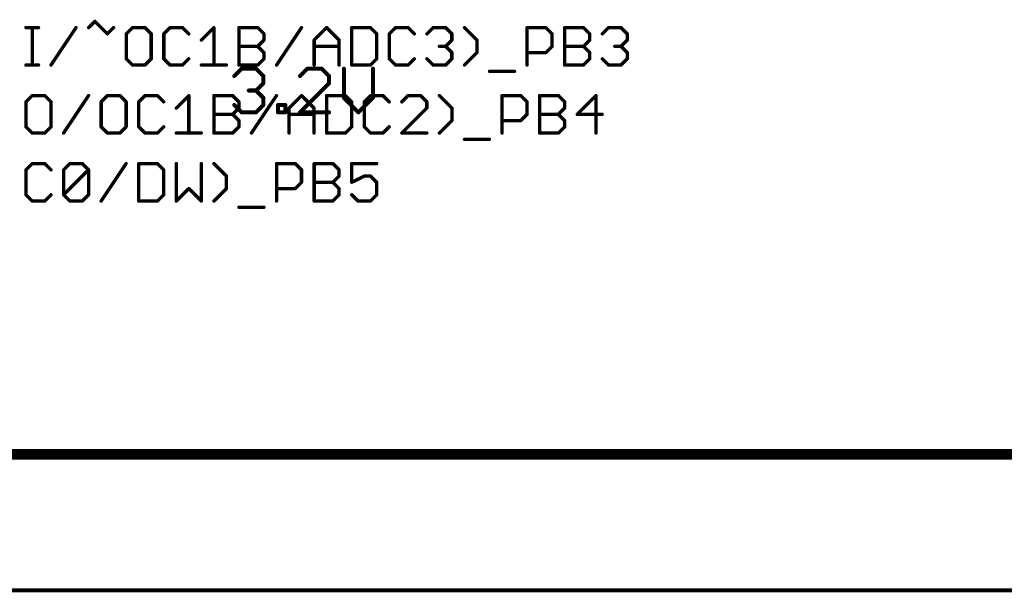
# Model space of a CAD drawing. Extents: x -195 to 102, y 51 to 111.
# Tile 4 of 15: x -122 to -85, y 58 to 80. Entities that reach past the tile are written whole.
import ezdxf

# ---------------------------------------------------------------- set-up
doc = ezdxf.new("R2010")
doc.units = 0
for name, color, linetype in [('91', 94, 'CONTINUOUS'), ('94', 14, 'CONTINUOUS'), ('95', 250, 'CONTINUOUS')]:
    doc.layers.add(name, color=color, linetype=linetype)

msp = doc.modelspace()

# ---------------------------------------------------------------- linework, layer by layer
at = {"layer": '91', "const_width": 0.1524}
for points in [[(-114.2238, 77.632), (-113.9526, 77.9032)], [(-113.9526, 77.9032), (-113.4103, 77.9032)], [(-113.4103, 77.9032), (-113.1391, 77.632)], [(-111.4969, 77.9032), (-111.7681, 77.632)], [(-110.9546, 77.9032), (-111.4969, 77.9032)], [(-110.6834, 77.632), (-110.9546, 77.9032)], [(-110.1309, 77.9032), (-110.1309, 76.8185)], [(-109.0463, 76.8185), (-109.0463, 77.9032)], [(-113.1391, 77.632), (-113.1391, 77.3609)], [(-110.6834, 77.3609), (-110.6834, 77.632)], [(-113.1391, 77.3609), (-113.4103, 77.0897)], [(-111.7681, 76.2762), (-110.6834, 77.3609)], [(-113.4103, 77.0897), (-113.6815, 77.0897)], [(-113.4103, 77.0897), (-113.1391, 76.8185)], [(-113.1391, 76.8185), (-113.1391, 76.5474)], [(-110.1309, 76.8185), (-109.5886, 76.2762)], [(-109.5886, 76.2762), (-109.0463, 76.8185)], [(-113.9526, 76.2762), (-114.2238, 76.5474)], [(-113.1391, 76.5474), (-113.4103, 76.2762)], [(-112.5866, 76.2762), (-112.5866, 76.5474)], [(-112.5866, 76.5474), (-112.3155, 76.5474)], [(-112.3155, 76.5474), (-112.3155, 76.2762)], [(-113.4103, 76.2762), (-113.9526, 76.2762)], [(-112.3155, 76.2762), (-112.5866, 76.2762)], [(-110.6834, 76.2762), (-111.7681, 76.2762)], [(-160.02, 58.42), (20.32, 58.42)]]:
    msp.add_lwpolyline(points, dxfattribs=at)
at = {"layer": '91', "const_width": 0.0762}
for points in [[(-113.9526, 77.9413, 1), (-113.9526, 77.8651)], [(-113.9257, 77.8762, 1), (-113.9796, 77.9301)], [(-113.3834, 77.9301, 1), (-113.4372, 77.8762)], [(-113.4103, 77.8651, 1), (-113.4103, 77.9413)], [(-111.4969, 77.9413, 1), (-111.4969, 77.8651)], [(-111.47, 77.8762, 1), (-111.5238, 77.9301)], [(-110.9276, 77.9301, 1), (-110.9815, 77.8762)], [(-110.9546, 77.8651, 1), (-110.9546, 77.9413)], [(-110.0928, 77.9032, 1), (-110.169, 77.9032)], [(-109.0082, 77.9032, 1), (-109.0844, 77.9032)], [(-114.2507, 77.659, 1), (-114.1969, 77.6051)], [(-113.101, 77.632, 1), (-113.1772, 77.632)], [(-113.1661, 77.6051, 1), (-113.1122, 77.659)], [(-111.795, 77.659, 1), (-111.7411, 77.6051)], [(-110.6453, 77.632, 1), (-110.7215, 77.632)], [(-110.7103, 77.6051, 1), (-110.6565, 77.659)], [(-113.1772, 77.3609, 1), (-113.101, 77.3609)], [(-113.1122, 77.3339, 1), (-113.1661, 77.3878)], [(-110.7215, 77.3609, 1), (-110.6453, 77.3609)], [(-110.6565, 77.3339, 1), (-110.7103, 77.3878)], [(-113.6815, 77.1278, 1), (-113.6815, 77.0516)], [(-113.3834, 77.1166, 1), (-113.4372, 77.0628)], [(-113.4372, 77.1166, 1), (-113.3834, 77.0628)], [(-113.4103, 77.0516, 1), (-113.4103, 77.1278)], [(-113.101, 76.8185, 1), (-113.1772, 76.8185)], [(-113.1661, 76.7916, 1), (-113.1122, 76.8455)], [(-110.104, 76.8455, 1), (-110.1579, 76.7916)], [(-110.169, 76.8185, 1), (-110.0928, 76.8185)], [(-109.0844, 76.8185, 1), (-109.0082, 76.8185)], [(-109.0193, 76.7916, 1), (-109.0732, 76.8455)], [(-114.1969, 76.5743, 1), (-114.2507, 76.5204)], [(-113.1772, 76.5474, 1), (-113.101, 76.5474)], [(-113.1122, 76.5204, 1), (-113.1661, 76.5743)], [(-112.5485, 76.5474, 1), (-112.6247, 76.5474)], [(-112.5866, 76.5855, 1), (-112.5866, 76.5093)], [(-112.2774, 76.5474, 1), (-112.3536, 76.5474)], [(-112.3155, 76.5093, 1), (-112.3155, 76.5855)], [(-113.9526, 76.3143, 1), (-113.9526, 76.2381)], [(-113.9796, 76.2493, 1), (-113.9257, 76.3031)], [(-113.4372, 76.3031, 1), (-113.3834, 76.2493)], [(-113.4103, 76.2381, 1), (-113.4103, 76.3143)], [(-112.5866, 76.3143, 1), (-112.5866, 76.2381)], [(-112.6247, 76.2762, 1), (-112.5485, 76.2762)], [(-112.3536, 76.2762, 1), (-112.2774, 76.2762)], [(-112.3155, 76.2381, 1), (-112.3155, 76.3143)], [(-111.7681, 76.3143, 1), (-111.7681, 76.2381)], [(-111.795, 76.3031, 1), (-111.7411, 76.2493)], [(-110.6834, 76.2381, 1), (-110.6834, 76.3143)], [(-109.6155, 76.3031, 1), (-109.5616, 76.2493)], [(-109.6155, 76.2493, 1), (-109.5616, 76.3031)]]:
    msp.add_lwpolyline(points, format="xyb", dxfattribs=at)
at = {"layer": '94', "const_width": 0.4064}
msp.add_lwpolyline([(-147.32, 63.5), (10.16, 63.5)], dxfattribs=at)
at = {"layer": '95', "const_width": 0.127}
for points in [[(-121.9995, 79.4397), (-121.5334, 79.4397)], [(-121.7665, 78.0415), (-121.7665, 79.4397)], [(-121.064, 78.0415), (-120.1318, 79.4397)], [(-119.6607, 79.4397), (-119.4277, 79.6727)], [(-119.4277, 79.6727), (-118.9616, 79.2067)], [(-118.9616, 79.2067), (-118.7286, 79.4397)], [(-118.0244, 79.4397), (-118.2574, 79.2067)], [(-117.5583, 79.4397), (-118.0244, 79.4397)], [(-117.3253, 79.2067), (-117.5583, 79.4397)], [(-116.6211, 79.4397), (-116.8541, 79.2067)], [(-116.155, 79.4397), (-116.6211, 79.4397)], [(-115.922, 79.2067), (-116.155, 79.4397)], [(-115.4509, 78.9736), (-114.9848, 79.4397)], [(-114.9848, 79.4397), (-114.9848, 78.0415)], [(-114.0476, 78.0415), (-114.0476, 79.4397)], [(-114.0476, 79.4397), (-113.3485, 79.4397)], [(-113.3485, 79.4397), (-113.1155, 79.2067)], [(-112.6443, 78.0415), (-111.7122, 79.4397)], [(-111.241, 78.9736), (-110.775, 79.4397)], [(-110.775, 79.4397), (-110.3089, 78.9736)], [(-109.8377, 79.4397), (-109.8377, 78.0415)], [(-109.1386, 79.4397), (-109.8377, 79.4397)], [(-108.9056, 79.2067), (-109.1386, 79.4397)], [(-108.2014, 79.4397), (-108.4345, 79.2067)], [(-107.7354, 79.4397), (-108.2014, 79.4397)], [(-107.5023, 79.2067), (-107.7354, 79.4397)], [(-107.0312, 79.2067), (-106.7982, 79.4397)], [(-106.7982, 79.4397), (-106.3321, 79.4397)], [(-106.3321, 79.4397), (-106.0991, 79.2067)], [(-105.1619, 78.9736), (-105.6279, 79.4397)], [(-103.2891, 78.0415), (-103.2891, 79.4397)], [(-103.2891, 79.4397), (-102.59, 79.4397)], [(-102.59, 79.4397), (-102.357, 79.2067)], [(-101.8858, 78.0415), (-101.8858, 79.4397)], [(-101.8858, 79.4397), (-101.1867, 79.4397)], [(-101.1867, 79.4397), (-100.9537, 79.2067)], [(-100.4826, 79.2067), (-100.2495, 79.4397)], [(-100.2495, 79.4397), (-99.7835, 79.4397)], [(-99.7835, 79.4397), (-99.5504, 79.2067)], [(-118.2574, 79.2067), (-118.2574, 78.2745)], [(-117.3253, 78.2745), (-117.3253, 79.2067)], [(-116.8541, 79.2067), (-116.8541, 78.2745)], [(-113.1155, 79.2067), (-113.1155, 78.9736)], [(-108.9056, 78.2745), (-108.9056, 79.2067)], [(-108.4345, 79.2067), (-108.4345, 78.2745)], [(-106.0991, 79.2067), (-106.0991, 78.9736)], [(-102.357, 79.2067), (-102.357, 78.7406)], [(-100.9537, 79.2067), (-100.9537, 78.9736)], [(-99.5504, 79.2067), (-99.5504, 78.9736)], [(-114.0476, 78.7406), (-113.3485, 78.7406)], [(-113.1155, 78.9736), (-113.3485, 78.7406)], [(-113.3485, 78.7406), (-113.1155, 78.5076)], [(-111.241, 78.0415), (-111.241, 78.9736)], [(-111.241, 78.7406), (-110.3089, 78.7406)], [(-110.3089, 78.9736), (-110.3089, 78.0415)], [(-106.3321, 78.7406), (-106.5651, 78.7406)], [(-106.0991, 78.9736), (-106.3321, 78.7406)], [(-106.3321, 78.7406), (-106.0991, 78.5076)], [(-105.1619, 78.5076), (-105.1619, 78.9736)], [(-102.357, 78.7406), (-102.59, 78.5076)], [(-101.8858, 78.7406), (-101.1867, 78.7406)], [(-100.9537, 78.9736), (-101.1867, 78.7406)], [(-101.1867, 78.7406), (-100.9537, 78.5076)], [(-99.7835, 78.7406), (-100.0165, 78.7406)], [(-99.5504, 78.9736), (-99.7835, 78.7406)], [(-99.7835, 78.7406), (-99.5504, 78.5076)], [(-118.2574, 78.2745), (-118.0244, 78.0415)], [(-117.5583, 78.0415), (-117.3253, 78.2745)], [(-116.8541, 78.2745), (-116.6211, 78.0415)], [(-116.155, 78.0415), (-115.922, 78.2745)], [(-113.1155, 78.2745), (-113.3485, 78.0415)], [(-113.1155, 78.5076), (-113.1155, 78.2745)], [(-109.1386, 78.0415), (-108.9056, 78.2745)], [(-108.4345, 78.2745), (-108.2014, 78.0415)], [(-107.7354, 78.0415), (-107.5023, 78.2745)], [(-106.7982, 78.0415), (-107.0312, 78.2745)], [(-106.0991, 78.2745), (-106.3321, 78.0415)], [(-106.0991, 78.5076), (-106.0991, 78.2745)], [(-105.6279, 78.0415), (-105.1619, 78.5076)], [(-102.59, 78.5076), (-103.2891, 78.5076)], [(-100.9537, 78.2745), (-101.1867, 78.0415)], [(-100.9537, 78.5076), (-100.9537, 78.2745)], [(-100.2495, 78.0415), (-100.4826, 78.2745)], [(-99.5504, 78.2745), (-99.7835, 78.0415)], [(-99.5504, 78.5076), (-99.5504, 78.2745)], [(-121.9995, 78.0415), (-121.5334, 78.0415)], [(-118.0244, 78.0415), (-117.5583, 78.0415)], [(-116.6211, 78.0415), (-116.155, 78.0415)], [(-115.4509, 78.0415), (-114.5187, 78.0415)], [(-113.3485, 78.0415), (-114.0476, 78.0415)], [(-109.8377, 78.0415), (-109.1386, 78.0415)], [(-108.2014, 78.0415), (-107.7354, 78.0415)], [(-106.3321, 78.0415), (-106.7982, 78.0415)], [(-101.1867, 78.0415), (-101.8858, 78.0415)], [(-99.7835, 78.0415), (-100.2495, 78.0415)], [(-104.6924, 77.8085), (-103.7603, 77.8085)], [(-121.7665, 76.8997), (-121.9995, 76.6667)], [(-121.3004, 76.8997), (-121.7665, 76.8997)], [(-121.0674, 76.6667), (-121.3004, 76.8997)], [(-120.5962, 75.5015), (-119.6641, 76.8997)], [(-118.9599, 76.8997), (-119.1929, 76.6667)], [(-118.4938, 76.8997), (-118.9599, 76.8997)], [(-118.2608, 76.6667), (-118.4938, 76.8997)], [(-117.5566, 76.8997), (-117.7897, 76.6667)], [(-117.0906, 76.8997), (-117.5566, 76.8997)], [(-116.8575, 76.6667), (-117.0906, 76.8997)], [(-116.3864, 76.4336), (-115.9203, 76.8997)], [(-115.9203, 76.8997), (-115.9203, 75.5015)], [(-114.9831, 75.5015), (-114.9831, 76.8997)], [(-114.9831, 76.8997), (-114.284, 76.8997)], [(-114.284, 76.8997), (-114.051, 76.6667)], [(-113.5798, 75.5015), (-112.6477, 76.8997)], [(-112.1765, 76.4336), (-111.7105, 76.8997)], [(-111.7105, 76.8997), (-111.2444, 76.4336)], [(-110.7733, 76.8997), (-110.7733, 75.5015)], [(-110.0742, 76.8997), (-110.7733, 76.8997)], [(-109.8411, 76.6667), (-110.0742, 76.8997)], [(-109.137, 76.8997), (-109.37, 76.6667)], [(-108.6709, 76.8997), (-109.137, 76.8997)], [(-108.4379, 76.6667), (-108.6709, 76.8997)], [(-107.7337, 76.8997), (-107.9667, 76.6667)], [(-107.2676, 76.8997), (-107.7337, 76.8997)], [(-107.0346, 76.6667), (-107.2676, 76.8997)], [(-106.0974, 76.4336), (-106.5634, 76.8997)], [(-104.2246, 75.5015), (-104.2246, 76.8997)], [(-104.2246, 76.8997), (-103.5255, 76.8997)], [(-103.5255, 76.8997), (-103.2925, 76.6667)], [(-102.8214, 75.5015), (-102.8214, 76.8997)], [(-102.8214, 76.8997), (-102.1223, 76.8997)], [(-102.1223, 76.8997), (-101.8892, 76.6667)], [(-100.719, 76.8997), (-101.4181, 76.2006)], [(-100.719, 75.5015), (-100.719, 76.8997)], [(-121.9995, 76.6667), (-121.9995, 75.7345)], [(-121.0674, 75.7345), (-121.0674, 76.6667)], [(-119.1929, 76.6667), (-119.1929, 75.7345)], [(-118.2608, 75.7345), (-118.2608, 76.6667)], [(-117.7897, 76.6667), (-117.7897, 75.7345)], [(-114.051, 76.4336), (-114.284, 76.2006)], [(-114.051, 76.6667), (-114.051, 76.4336)], [(-112.1765, 75.5015), (-112.1765, 76.4336)], [(-111.2444, 76.4336), (-111.2444, 75.5015)], [(-109.8411, 75.7345), (-109.8411, 76.6667)], [(-109.37, 76.6667), (-109.37, 75.7345)], [(-107.9667, 75.5015), (-107.0346, 76.4336)], [(-107.0346, 76.4336), (-107.0346, 76.6667)], [(-106.0974, 75.9676), (-106.0974, 76.4336)], [(-103.2925, 76.6667), (-103.2925, 76.2006)], [(-101.8892, 76.4336), (-102.1223, 76.2006)], [(-101.8892, 76.6667), (-101.8892, 76.4336)], [(-114.9831, 76.2006), (-114.284, 76.2006)], [(-114.284, 76.2006), (-114.051, 75.9676)], [(-112.1765, 76.2006), (-111.2444, 76.2006)], [(-103.2925, 76.2006), (-103.5255, 75.9676)], [(-102.8214, 76.2006), (-102.1223, 76.2006)], [(-102.1223, 76.2006), (-101.8892, 75.9676)], [(-101.4181, 76.2006), (-100.486, 76.2006)], [(-121.9995, 75.7345), (-121.7665, 75.5015)], [(-121.3004, 75.5015), (-121.0674, 75.7345)], [(-119.1929, 75.7345), (-118.9599, 75.5015)], [(-118.4938, 75.5015), (-118.2608, 75.7345)], [(-117.7897, 75.7345), (-117.5566, 75.5015)], [(-117.0906, 75.5015), (-116.8575, 75.7345)], [(-114.051, 75.7345), (-114.284, 75.5015)], [(-114.051, 75.9676), (-114.051, 75.7345)], [(-110.0742, 75.5015), (-109.8411, 75.7345)], [(-109.37, 75.7345), (-109.137, 75.5015)], [(-108.6709, 75.5015), (-108.4379, 75.7345)], [(-106.5634, 75.5015), (-106.0974, 75.9676)], [(-103.5255, 75.9676), (-104.2246, 75.9676)], [(-101.8892, 75.7345), (-102.1223, 75.5015)], [(-101.8892, 75.9676), (-101.8892, 75.7345)], [(-121.7665, 75.5015), (-121.3004, 75.5015)], [(-118.9599, 75.5015), (-118.4938, 75.5015)], [(-117.5566, 75.5015), (-117.0906, 75.5015)], [(-116.3864, 75.5015), (-115.4543, 75.5015)], [(-114.284, 75.5015), (-114.9831, 75.5015)], [(-110.7733, 75.5015), (-110.0742, 75.5015)], [(-109.137, 75.5015), (-108.6709, 75.5015)], [(-107.0346, 75.5015), (-107.9667, 75.5015)], [(-102.1223, 75.5015), (-102.8214, 75.5015)], [(-105.6279, 75.2685), (-104.6958, 75.2685)], [(-121.7665, 74.3597), (-121.9995, 74.1267)], [(-121.3004, 74.3597), (-121.7665, 74.3597)], [(-121.0674, 74.1267), (-121.3004, 74.3597)], [(-120.5962, 74.1267), (-120.3632, 74.3597)], [(-120.3632, 74.3597), (-119.8971, 74.3597)], [(-119.8971, 74.3597), (-119.6641, 74.1267)], [(-119.1929, 72.9615), (-118.2608, 74.3597)], [(-117.7897, 74.3597), (-117.7897, 72.9615)], [(-117.0906, 74.3597), (-117.7897, 74.3597)], [(-116.8575, 74.1267), (-117.0906, 74.3597)], [(-116.3864, 74.3597), (-116.3864, 72.9615)], [(-115.4543, 72.9615), (-115.4543, 74.3597)], [(-114.517, 73.8936), (-114.9831, 74.3597)], [(-112.6443, 72.9615), (-112.6443, 74.3597)], [(-112.6443, 74.3597), (-111.9452, 74.3597)], [(-111.9452, 74.3597), (-111.7122, 74.1267)], [(-111.241, 72.9615), (-111.241, 74.3597)], [(-111.241, 74.3597), (-110.5419, 74.3597)], [(-110.5419, 74.3597), (-110.3089, 74.1267)], [(-108.9056, 74.3597), (-109.8377, 74.3597)], [(-109.8377, 74.3597), (-109.8377, 73.6606)], [(-121.9995, 74.1267), (-121.9995, 73.1945)], [(-120.5962, 73.1945), (-120.5962, 74.1267)], [(-120.5962, 73.1945), (-119.6641, 74.1267)], [(-119.6641, 74.1267), (-119.6641, 73.1945)], [(-116.8575, 73.1945), (-116.8575, 74.1267)], [(-114.517, 73.4276), (-114.517, 73.8936)], [(-111.7122, 74.1267), (-111.7122, 73.6606)], [(-110.3089, 73.8936), (-110.5419, 73.6606)], [(-110.3089, 74.1267), (-110.3089, 73.8936)], [(-109.8377, 73.6606), (-109.3717, 73.8936)], [(-109.3717, 73.8936), (-109.1386, 73.8936)], [(-109.1386, 73.8936), (-108.9056, 73.6606)], [(-111.7122, 73.6606), (-111.9452, 73.4276)], [(-111.241, 73.6606), (-110.5419, 73.6606)], [(-110.5419, 73.6606), (-110.3089, 73.4276)], [(-108.9056, 73.6606), (-108.9056, 73.1945)], [(-121.9995, 73.1945), (-121.7665, 72.9615)], [(-121.3004, 72.9615), (-121.0674, 73.1945)], [(-120.3632, 72.9615), (-120.5962, 73.1945)], [(-119.6641, 73.1945), (-119.8971, 72.9615)], [(-117.0906, 72.9615), (-116.8575, 73.1945)], [(-116.3864, 72.9615), (-115.9203, 73.4276)], [(-115.9203, 73.4276), (-115.4543, 72.9615)], [(-114.9831, 72.9615), (-114.517, 73.4276)], [(-111.9452, 73.4276), (-112.6443, 73.4276)], [(-110.3089, 73.1945), (-110.5419, 72.9615)], [(-110.3089, 73.4276), (-110.3089, 73.1945)], [(-109.6047, 72.9615), (-109.8377, 73.1945)], [(-108.9056, 73.1945), (-109.1386, 72.9615)], [(-121.7665, 72.9615), (-121.3004, 72.9615)], [(-119.8971, 72.9615), (-120.3632, 72.9615)], [(-117.7897, 72.9615), (-117.0906, 72.9615)], [(-114.0476, 72.7285), (-113.1155, 72.7285)], [(-110.5419, 72.9615), (-111.241, 72.9615)], [(-109.1386, 72.9615), (-109.6047, 72.9615)]]:
    msp.add_lwpolyline(points, dxfattribs=at)
at = {"layer": '95', "const_width": 0.0635}
for points in [[(-121.9995, 79.4714, 1), (-121.9995, 79.4079)], [(-121.7347, 79.4397, 1), (-121.7982, 79.4397)], [(-121.5334, 79.4079, 1), (-121.5334, 79.4714)], [(-120.1054, 79.4221, 1), (-120.1583, 79.4573)], [(-119.6831, 79.4621, 1), (-119.6382, 79.4172)], [(-119.4052, 79.6952, 1), (-119.4501, 79.6503)], [(-119.4052, 79.6503, 1), (-119.4501, 79.6952)], [(-118.7061, 79.4172, 1), (-118.751, 79.4621)], [(-118.0244, 79.4714, 1), (-118.0244, 79.4079)], [(-118.0019, 79.4172, 1), (-118.0468, 79.4621)], [(-117.5359, 79.4621, 1), (-117.5808, 79.4172)], [(-117.5583, 79.4079, 1), (-117.5583, 79.4714)], [(-116.6211, 79.4714, 1), (-116.6211, 79.4079)], [(-116.5987, 79.4172, 1), (-116.6436, 79.4621)], [(-116.1326, 79.4621, 1), (-116.1775, 79.4172)], [(-116.155, 79.4079, 1), (-116.155, 79.4714)], [(-114.953, 79.4397, 1), (-115.0165, 79.4397)], [(-114.9623, 79.4172, 1), (-115.0072, 79.4621)], [(-114.0158, 79.4397, 1), (-114.0793, 79.4397)], [(-114.0476, 79.4714, 1), (-114.0476, 79.4079)], [(-113.326, 79.4621, 1), (-113.3709, 79.4172)], [(-113.3485, 79.4079, 1), (-113.3485, 79.4714)], [(-111.6858, 79.4221, 1), (-111.7386, 79.4573)], [(-110.7525, 79.4621, 1), (-110.7974, 79.4172)], [(-110.7525, 79.4172, 1), (-110.7974, 79.4621)], [(-109.806, 79.4397, 1), (-109.8695, 79.4397)], [(-109.8377, 79.4714, 1), (-109.8377, 79.4079)], [(-109.1162, 79.4621, 1), (-109.1611, 79.4172)], [(-109.1386, 79.4079, 1), (-109.1386, 79.4714)], [(-108.2014, 79.4714, 1), (-108.2014, 79.4079)], [(-108.179, 79.4172, 1), (-108.2239, 79.4621)], [(-107.7129, 79.4621, 1), (-107.7578, 79.4172)], [(-107.7354, 79.4079, 1), (-107.7354, 79.4714)], [(-106.7982, 79.4714, 1), (-106.7982, 79.4079)], [(-106.7757, 79.4172, 1), (-106.8206, 79.4621)], [(-106.3096, 79.4621, 1), (-106.3545, 79.4172)], [(-106.3321, 79.4079, 1), (-106.3321, 79.4714)], [(-105.6055, 79.4621, 1), (-105.6504, 79.4172)], [(-103.2574, 79.4397, 1), (-103.3209, 79.4397)], [(-103.2891, 79.4714, 1), (-103.2891, 79.4079)], [(-102.5676, 79.4621, 1), (-102.6125, 79.4172)], [(-102.59, 79.4079, 1), (-102.59, 79.4714)], [(-101.8541, 79.4397, 1), (-101.9176, 79.4397)], [(-101.8858, 79.4714, 1), (-101.8858, 79.4079)], [(-101.1643, 79.4621, 1), (-101.2092, 79.4172)], [(-101.1867, 79.4079, 1), (-101.1867, 79.4714)], [(-100.2495, 79.4714, 1), (-100.2495, 79.4079)], [(-100.2271, 79.4172, 1), (-100.272, 79.4621)], [(-99.761, 79.4621, 1), (-99.8059, 79.4172)], [(-99.7835, 79.4079, 1), (-99.7835, 79.4714)], [(-118.984, 79.2291, 1), (-118.9391, 79.1842)], [(-118.984, 79.1842, 1), (-118.9391, 79.2291)], [(-118.2257, 79.2067, 1), (-118.2892, 79.2067)], [(-118.2799, 79.2291, 1), (-118.235, 79.1842)], [(-117.2935, 79.2067, 1), (-117.357, 79.2067)], [(-117.3477, 79.1842, 1), (-117.3028, 79.2291)], [(-116.8224, 79.2067, 1), (-116.8859, 79.2067)], [(-116.8766, 79.2291, 1), (-116.8317, 79.1842)], [(-115.9445, 79.1842, 1), (-115.8996, 79.2291)], [(-113.0837, 79.2067, 1), (-113.1472, 79.2067)], [(-113.1379, 79.1842, 1), (-113.093, 79.2291)], [(-108.8739, 79.2067, 1), (-108.9374, 79.2067)], [(-108.9281, 79.1842, 1), (-108.8832, 79.2291)], [(-108.4027, 79.2067, 1), (-108.4662, 79.2067)], [(-108.4569, 79.2291, 1), (-108.412, 79.1842)], [(-107.5248, 79.1842, 1), (-107.4799, 79.2291)], [(-107.0536, 79.2291, 1), (-107.0087, 79.1842)], [(-106.0673, 79.2067, 1), (-106.1308, 79.2067)], [(-106.1215, 79.1842, 1), (-106.0766, 79.2291)], [(-102.3252, 79.2067, 1), (-102.3887, 79.2067)], [(-102.3794, 79.1842, 1), (-102.3345, 79.2291)], [(-100.922, 79.2067, 1), (-100.9855, 79.2067)], [(-100.9762, 79.1842, 1), (-100.9313, 79.2291)], [(-100.505, 79.2291, 1), (-100.4601, 79.1842)], [(-99.5187, 79.2067, 1), (-99.5822, 79.2067)], [(-99.5729, 79.1842, 1), (-99.528, 79.2291)], [(-115.4733, 78.9961, 1), (-115.4284, 78.9512)], [(-114.0476, 78.7723, 1), (-114.0476, 78.7088)], [(-113.326, 78.763, 1), (-113.3709, 78.7181)], [(-113.3709, 78.763, 1), (-113.326, 78.7181)], [(-113.3485, 78.7088, 1), (-113.3485, 78.7723)], [(-113.1472, 78.9736, 1), (-113.0837, 78.9736)], [(-113.093, 78.9512, 1), (-113.1379, 78.9961)], [(-111.2093, 78.9736, 1), (-111.2728, 78.9736)], [(-111.2635, 78.9961, 1), (-111.2186, 78.9512)], [(-111.241, 78.7723, 1), (-111.241, 78.7088)], [(-110.2771, 78.9736, 1), (-110.3406, 78.9736)], [(-110.3313, 78.9512, 1), (-110.2864, 78.9961)], [(-110.3089, 78.7088, 1), (-110.3089, 78.7723)], [(-106.5651, 78.7723, 1), (-106.5651, 78.7088)], [(-106.3096, 78.763, 1), (-106.3545, 78.7181)], [(-106.3545, 78.763, 1), (-106.3096, 78.7181)], [(-106.3321, 78.7088, 1), (-106.3321, 78.7723)], [(-106.1308, 78.9736, 1), (-106.0673, 78.9736)], [(-106.0766, 78.9512, 1), (-106.1215, 78.9961)], [(-105.1301, 78.9736, 1), (-105.1936, 78.9736)], [(-105.1843, 78.9512, 1), (-105.1394, 78.9961)], [(-102.3887, 78.7406, 1), (-102.3252, 78.7406)], [(-102.3345, 78.7181, 1), (-102.3794, 78.763)], [(-101.8858, 78.7723, 1), (-101.8858, 78.7088)], [(-101.1643, 78.763, 1), (-101.2092, 78.7181)], [(-101.2092, 78.763, 1), (-101.1643, 78.7181)], [(-101.1867, 78.7088, 1), (-101.1867, 78.7723)], [(-100.9855, 78.9736, 1), (-100.922, 78.9736)], [(-100.9313, 78.9512, 1), (-100.9762, 78.9961)], [(-100.0165, 78.7723, 1), (-100.0165, 78.7088)], [(-99.761, 78.763, 1), (-99.8059, 78.7181)], [(-99.8059, 78.763, 1), (-99.761, 78.7181)], [(-99.7835, 78.7088, 1), (-99.7835, 78.7723)], [(-99.5822, 78.9736, 1), (-99.5187, 78.9736)], [(-99.528, 78.9512, 1), (-99.5729, 78.9961)], [(-118.235, 78.297, 1), (-118.2799, 78.2521)], [(-118.2892, 78.2745, 1), (-118.2257, 78.2745)], [(-117.357, 78.2745, 1), (-117.2935, 78.2745)], [(-117.3028, 78.2521, 1), (-117.3477, 78.297)], [(-116.8859, 78.2745, 1), (-116.8224, 78.2745)], [(-116.8317, 78.297, 1), (-116.8766, 78.2521)], [(-115.8996, 78.2521, 1), (-115.9445, 78.297)], [(-113.0837, 78.5076, 1), (-113.1472, 78.5076)], [(-113.1472, 78.2745, 1), (-113.0837, 78.2745)], [(-113.1379, 78.4851, 1), (-113.093, 78.53)], [(-113.093, 78.2521, 1), (-113.1379, 78.297)], [(-108.9374, 78.2745, 1), (-108.8739, 78.2745)], [(-108.8832, 78.2521, 1), (-108.9281, 78.297)], [(-108.4662, 78.2745, 1), (-108.4027, 78.2745)], [(-108.412, 78.297, 1), (-108.4569, 78.2521)], [(-107.4799, 78.2521, 1), (-107.5248, 78.297)], [(-107.0087, 78.297, 1), (-107.0536, 78.2521)], [(-106.0673, 78.5076, 1), (-106.1308, 78.5076)], [(-106.1308, 78.2745, 1), (-106.0673, 78.2745)], [(-106.1215, 78.4851, 1), (-106.0766, 78.53)], [(-106.0766, 78.2521, 1), (-106.1215, 78.297)], [(-105.1936, 78.5076, 1), (-105.1301, 78.5076)], [(-105.1394, 78.4851, 1), (-105.1843, 78.53)], [(-103.2891, 78.5393, 1), (-103.2891, 78.4758)], [(-102.6125, 78.53, 1), (-102.5676, 78.4851)], [(-102.59, 78.4758, 1), (-102.59, 78.5393)], [(-100.922, 78.5076, 1), (-100.9855, 78.5076)], [(-100.9855, 78.2745, 1), (-100.922, 78.2745)], [(-100.9762, 78.4851, 1), (-100.9313, 78.53)], [(-100.9313, 78.2521, 1), (-100.9762, 78.297)], [(-100.4601, 78.297, 1), (-100.505, 78.2521)], [(-99.5187, 78.5076, 1), (-99.5822, 78.5076)], [(-99.5822, 78.2745, 1), (-99.5187, 78.2745)], [(-99.5729, 78.4851, 1), (-99.528, 78.53)], [(-99.528, 78.2521, 1), (-99.5729, 78.297)], [(-121.9995, 78.0733, 1), (-121.9995, 78.0097)], [(-121.7982, 78.0415, 1), (-121.7347, 78.0415)], [(-121.5334, 78.0097, 1), (-121.5334, 78.0733)], [(-121.0904, 78.0591, 1), (-121.0376, 78.0239)], [(-118.0244, 78.0733, 1), (-118.0244, 78.0097)], [(-118.0468, 78.019, 1), (-118.0019, 78.064)], [(-117.5808, 78.064, 1), (-117.5359, 78.019)], [(-117.5583, 78.0097, 1), (-117.5583, 78.0733)], [(-116.6211, 78.0733, 1), (-116.6211, 78.0097)], [(-116.6436, 78.019, 1), (-116.5987, 78.064)], [(-116.1775, 78.064, 1), (-116.1326, 78.019)], [(-116.155, 78.0097, 1), (-116.155, 78.0733)], [(-115.4509, 78.0733, 1), (-115.4509, 78.0097)], [(-115.0165, 78.0415, 1), (-114.953, 78.0415)], [(-114.5187, 78.0097, 1), (-114.5187, 78.0733)], [(-114.0476, 78.0733, 1), (-114.0476, 78.0097)], [(-114.0793, 78.0415, 1), (-114.0158, 78.0415)], [(-113.3709, 78.064, 1), (-113.326, 78.019)], [(-113.3485, 78.0097, 1), (-113.3485, 78.0733)], [(-112.6707, 78.0591, 1), (-112.6179, 78.0239)], [(-111.2728, 78.0415, 1), (-111.2093, 78.0415)], [(-110.3406, 78.0415, 1), (-110.2771, 78.0415)], [(-109.8377, 78.0733, 1), (-109.8377, 78.0097)], [(-109.8695, 78.0415, 1), (-109.806, 78.0415)], [(-109.1611, 78.064, 1), (-109.1162, 78.019)], [(-109.1386, 78.0097, 1), (-109.1386, 78.0733)], [(-108.2014, 78.0733, 1), (-108.2014, 78.0097)], [(-108.2239, 78.019, 1), (-108.179, 78.064)], [(-107.7578, 78.064, 1), (-107.7129, 78.019)], [(-107.7354, 78.0097, 1), (-107.7354, 78.0733)], [(-106.7982, 78.0733, 1), (-106.7982, 78.0097)], [(-106.8206, 78.019, 1), (-106.7757, 78.064)], [(-106.3545, 78.064, 1), (-106.3096, 78.019)], [(-106.3321, 78.0097, 1), (-106.3321, 78.0733)], [(-105.6504, 78.064, 1), (-105.6055, 78.019)], [(-103.3209, 78.0415, 1), (-103.2574, 78.0415)], [(-101.8858, 78.0733, 1), (-101.8858, 78.0097)], [(-101.9176, 78.0415, 1), (-101.8541, 78.0415)], [(-101.2092, 78.064, 1), (-101.1643, 78.019)], [(-101.1867, 78.0097, 1), (-101.1867, 78.0733)], [(-100.2495, 78.0733, 1), (-100.2495, 78.0097)], [(-100.272, 78.019, 1), (-100.2271, 78.064)], [(-99.8059, 78.064, 1), (-99.761, 78.019)], [(-99.7835, 78.0097, 1), (-99.7835, 78.0733)], [(-104.6924, 77.8402, 1), (-104.6924, 77.7767)], [(-103.7603, 77.7767, 1), (-103.7603, 77.8402)], [(-121.7665, 76.9314, 1), (-121.7665, 76.8679)], [(-121.744, 76.8772, 1), (-121.7889, 76.9221)], [(-121.2779, 76.9221, 1), (-121.3228, 76.8772)], [(-121.3004, 76.8679, 1), (-121.3004, 76.9314)], [(-119.6377, 76.8821, 1), (-119.6905, 76.9173)], [(-118.9599, 76.9314, 1), (-118.9599, 76.8679)], [(-118.9375, 76.8772, 1), (-118.9824, 76.9221)], [(-118.4714, 76.9221, 1), (-118.5163, 76.8772)], [(-118.4938, 76.8679, 1), (-118.4938, 76.9314)], [(-117.5566, 76.9314, 1), (-117.5566, 76.8679)], [(-117.5342, 76.8772, 1), (-117.5791, 76.9221)], [(-117.0681, 76.9221, 1), (-117.113, 76.8772)], [(-117.0906, 76.8679, 1), (-117.0906, 76.9314)], [(-115.8886, 76.8997, 1), (-115.9521, 76.8997)], [(-115.8979, 76.8772, 1), (-115.9428, 76.9221)], [(-114.9514, 76.8997, 1), (-115.0149, 76.8997)], [(-114.9831, 76.9314, 1), (-114.9831, 76.8679)], [(-114.2616, 76.9221, 1), (-114.3065, 76.8772)], [(-114.284, 76.8679, 1), (-114.284, 76.9314)], [(-112.6213, 76.8821, 1), (-112.6741, 76.9173)], [(-111.688, 76.9221, 1), (-111.7329, 76.8772)], [(-111.688, 76.8772, 1), (-111.7329, 76.9221)], [(-110.7415, 76.8997, 1), (-110.805, 76.8997)], [(-110.7733, 76.9314, 1), (-110.7733, 76.8679)], [(-110.0517, 76.9221, 1), (-110.0966, 76.8772)], [(-110.0742, 76.8679, 1), (-110.0742, 76.9314)], [(-109.137, 76.9314, 1), (-109.137, 76.8679)], [(-109.1145, 76.8772, 1), (-109.1594, 76.9221)], [(-108.6484, 76.9221, 1), (-108.6933, 76.8772)], [(-108.6709, 76.8679, 1), (-108.6709, 76.9314)], [(-107.7337, 76.9314, 1), (-107.7337, 76.8679)], [(-107.7112, 76.8772, 1), (-107.7561, 76.9221)], [(-107.2452, 76.9221, 1), (-107.2901, 76.8772)], [(-107.2676, 76.8679, 1), (-107.2676, 76.9314)], [(-106.541, 76.9221, 1), (-106.5859, 76.8772)], [(-104.1929, 76.8997, 1), (-104.2564, 76.8997)], [(-104.2246, 76.9314, 1), (-104.2246, 76.8679)], [(-103.5031, 76.9221, 1), (-103.548, 76.8772)], [(-103.5255, 76.8679, 1), (-103.5255, 76.9314)], [(-102.7896, 76.8997, 1), (-102.8531, 76.8997)], [(-102.8214, 76.9314, 1), (-102.8214, 76.8679)], [(-102.0998, 76.9221, 1), (-102.1447, 76.8772)], [(-102.1223, 76.8679, 1), (-102.1223, 76.9314)], [(-100.6872, 76.8997, 1), (-100.7507, 76.8997)], [(-100.6965, 76.8772, 1), (-100.7414, 76.9221)], [(-121.9677, 76.6667, 1), (-122.0312, 76.6667)], [(-122.0219, 76.6891, 1), (-121.977, 76.6442)], [(-121.0356, 76.6667, 1), (-121.0991, 76.6667)], [(-121.0898, 76.6442, 1), (-121.0449, 76.6891)], [(-119.1612, 76.6667, 1), (-119.2247, 76.6667)], [(-119.2154, 76.6891, 1), (-119.1705, 76.6442)], [(-118.2291, 76.6667, 1), (-118.2926, 76.6667)], [(-118.2833, 76.6442, 1), (-118.2384, 76.6891)], [(-117.7579, 76.6667, 1), (-117.8214, 76.6667)], [(-117.8121, 76.6891, 1), (-117.7672, 76.6442)], [(-116.88, 76.6442, 1), (-116.8351, 76.6891)], [(-116.4088, 76.4561, 1), (-116.3639, 76.4112)], [(-114.0192, 76.6667, 1), (-114.0827, 76.6667)], [(-114.0734, 76.6442, 1), (-114.0285, 76.6891)], [(-114.0285, 76.4112, 1), (-114.0734, 76.4561)], [(-112.1448, 76.4336, 1), (-112.2083, 76.4336)], [(-112.199, 76.4561, 1), (-112.1541, 76.4112)], [(-111.2127, 76.4336, 1), (-111.2762, 76.4336)], [(-111.2669, 76.4112, 1), (-111.222, 76.4561)], [(-109.8094, 76.6667, 1), (-109.8729, 76.6667)], [(-109.8636, 76.6442, 1), (-109.8187, 76.6891)], [(-109.3382, 76.6667, 1), (-109.4017, 76.6667)], [(-109.3924, 76.6891, 1), (-109.3475, 76.6442)], [(-108.4603, 76.6442, 1), (-108.4154, 76.6891)], [(-107.9892, 76.6891, 1), (-107.9443, 76.6442)], [(-107.0028, 76.6667, 1), (-107.0663, 76.6667)], [(-107.0121, 76.4112, 1), (-107.057, 76.4561)], [(-107.057, 76.6442, 1), (-107.0121, 76.6891)], [(-106.0656, 76.4336, 1), (-106.1291, 76.4336)], [(-106.1198, 76.4112, 1), (-106.0749, 76.4561)], [(-103.2608, 76.6667, 1), (-103.3243, 76.6667)], [(-103.315, 76.6442, 1), (-103.2701, 76.6891)], [(-101.8575, 76.6667, 1), (-101.921, 76.6667)], [(-101.9117, 76.6442, 1), (-101.8668, 76.6891)], [(-101.8668, 76.4112, 1), (-101.9117, 76.4561)], [(-114.9831, 76.2323, 1), (-114.9831, 76.1688)], [(-114.2616, 76.223, 1), (-114.3065, 76.1781)], [(-114.3065, 76.223, 1), (-114.2616, 76.1781)], [(-114.284, 76.1688, 1), (-114.284, 76.2323)], [(-114.0827, 76.4336, 1), (-114.0192, 76.4336)], [(-112.1765, 76.2323, 1), (-112.1765, 76.1688)], [(-111.2444, 76.1688, 1), (-111.2444, 76.2323)], [(-107.0663, 76.4336, 1), (-107.0028, 76.4336)], [(-103.3243, 76.2006, 1), (-103.2608, 76.2006)], [(-103.2701, 76.1781, 1), (-103.315, 76.223)], [(-102.8214, 76.2323, 1), (-102.8214, 76.1688)], [(-102.0998, 76.223, 1), (-102.1447, 76.1781)], [(-102.1447, 76.223, 1), (-102.0998, 76.1781)], [(-102.1223, 76.1688, 1), (-102.1223, 76.2323)], [(-101.921, 76.4336, 1), (-101.8575, 76.4336)], [(-101.4181, 76.2323, 1), (-101.4181, 76.1688)], [(-101.4405, 76.223, 1), (-101.3956, 76.1781)], [(-100.486, 76.1688, 1), (-100.486, 76.2323)], [(-122.0312, 75.7345, 1), (-121.9677, 75.7345)], [(-121.977, 75.757, 1), (-122.0219, 75.7121)], [(-121.0991, 75.7345, 1), (-121.0356, 75.7345)], [(-121.0449, 75.7121, 1), (-121.0898, 75.757)], [(-119.2247, 75.7345, 1), (-119.1612, 75.7345)], [(-119.1705, 75.757, 1), (-119.2154, 75.7121)], [(-118.2926, 75.7345, 1), (-118.2291, 75.7345)], [(-118.2384, 75.7121, 1), (-118.2833, 75.757)], [(-117.7672, 75.757, 1), (-117.8121, 75.7121)], [(-117.8214, 75.7345, 1), (-117.7579, 75.7345)], [(-116.8351, 75.7121, 1), (-116.88, 75.757)], [(-114.0192, 75.9676, 1), (-114.0827, 75.9676)], [(-114.0827, 75.7345, 1), (-114.0192, 75.7345)], [(-114.0734, 75.9451, 1), (-114.0285, 75.99)], [(-114.0285, 75.7121, 1), (-114.0734, 75.757)], [(-109.8729, 75.7345, 1), (-109.8094, 75.7345)], [(-109.8187, 75.7121, 1), (-109.8636, 75.757)], [(-109.4017, 75.7345, 1), (-109.3382, 75.7345)], [(-109.3475, 75.757, 1), (-109.3924, 75.7121)], [(-108.4154, 75.7121, 1), (-108.4603, 75.757)], [(-106.1291, 75.9676, 1), (-106.0656, 75.9676)], [(-106.0749, 75.9451, 1), (-106.1198, 75.99)], [(-104.2246, 75.9993, 1), (-104.2246, 75.9358)], [(-103.548, 75.99, 1), (-103.5031, 75.9451)], [(-103.5255, 75.9358, 1), (-103.5255, 75.9993)], [(-101.8575, 75.9676, 1), (-101.921, 75.9676)], [(-101.921, 75.7345, 1), (-101.8575, 75.7345)], [(-101.9117, 75.9451, 1), (-101.8668, 75.99)], [(-101.8668, 75.7121, 1), (-101.9117, 75.757)], [(-121.7665, 75.5333, 1), (-121.7665, 75.4698)], [(-121.7889, 75.479, 1), (-121.744, 75.524)], [(-121.3228, 75.524, 1), (-121.2779, 75.479)], [(-121.3004, 75.4698, 1), (-121.3004, 75.5333)], [(-120.6226, 75.5191, 1), (-120.5698, 75.4839)], [(-118.9599, 75.5333, 1), (-118.9599, 75.4698)], [(-118.9824, 75.479, 1), (-118.9375, 75.524)], [(-118.5163, 75.524, 1), (-118.4714, 75.479)], [(-118.4938, 75.4698, 1), (-118.4938, 75.5333)], [(-117.5566, 75.5333, 1), (-117.5566, 75.4698)], [(-117.5791, 75.479, 1), (-117.5342, 75.524)], [(-117.113, 75.524, 1), (-117.0681, 75.479)], [(-117.0906, 75.4698, 1), (-117.0906, 75.5333)], [(-116.3864, 75.5333, 1), (-116.3864, 75.4698)], [(-115.9521, 75.5015, 1), (-115.8886, 75.5015)], [(-115.4543, 75.4698, 1), (-115.4543, 75.5333)], [(-114.9831, 75.5333, 1), (-114.9831, 75.4698)], [(-115.0149, 75.5015, 1), (-114.9514, 75.5015)], [(-114.3065, 75.524, 1), (-114.2616, 75.479)], [(-114.284, 75.4698, 1), (-114.284, 75.5333)], [(-113.6062, 75.5191, 1), (-113.5534, 75.4839)], [(-112.2083, 75.5015, 1), (-112.1448, 75.5015)], [(-111.2762, 75.5015, 1), (-111.2127, 75.5015)], [(-110.7733, 75.5333, 1), (-110.7733, 75.4698)], [(-110.805, 75.5015, 1), (-110.7415, 75.5015)], [(-110.0966, 75.524, 1), (-110.0517, 75.479)], [(-110.0742, 75.4698, 1), (-110.0742, 75.5333)], [(-109.137, 75.5333, 1), (-109.137, 75.4698)], [(-109.1594, 75.479, 1), (-109.1145, 75.524)], [(-108.6933, 75.524, 1), (-108.6484, 75.479)], [(-108.6709, 75.4698, 1), (-108.6709, 75.5333)], [(-107.9892, 75.524, 1), (-107.9443, 75.479)], [(-107.9667, 75.5333, 1), (-107.9667, 75.4698)], [(-107.0346, 75.4698, 1), (-107.0346, 75.5333)], [(-106.5859, 75.524, 1), (-106.541, 75.479)], [(-104.2564, 75.5015, 1), (-104.1929, 75.5015)], [(-102.8214, 75.5333, 1), (-102.8214, 75.4698)], [(-102.8531, 75.5015, 1), (-102.7896, 75.5015)], [(-102.1447, 75.524, 1), (-102.0998, 75.479)], [(-102.1223, 75.4698, 1), (-102.1223, 75.5333)], [(-100.7507, 75.5015, 1), (-100.6872, 75.5015)], [(-105.6279, 75.3002, 1), (-105.6279, 75.2367)], [(-104.6958, 75.2367, 1), (-104.6958, 75.3002)], [(-121.7665, 74.3914, 1), (-121.7665, 74.3279)], [(-121.744, 74.3372, 1), (-121.7889, 74.3821)], [(-121.2779, 74.3821, 1), (-121.3228, 74.3372)], [(-121.3004, 74.3279, 1), (-121.3004, 74.3914)], [(-120.3632, 74.3914, 1), (-120.3632, 74.3279)], [(-120.3407, 74.3372, 1), (-120.3856, 74.3821)], [(-119.8747, 74.3821, 1), (-119.9196, 74.3372)], [(-119.8971, 74.3279, 1), (-119.8971, 74.3914)], [(-118.2344, 74.3421, 1), (-118.2872, 74.3773)], [(-117.7897, 74.3914, 1), (-117.7897, 74.3279)], [(-117.7579, 74.3597, 1), (-117.8214, 74.3597)], [(-117.0681, 74.3821, 1), (-117.113, 74.3372)], [(-117.0906, 74.3279, 1), (-117.0906, 74.3914)], [(-116.3546, 74.3597, 1), (-116.4181, 74.3597)], [(-115.4225, 74.3597, 1), (-115.486, 74.3597)], [(-114.9606, 74.3821, 1), (-115.0056, 74.3372)], [(-112.6126, 74.3597, 1), (-112.6761, 74.3597)], [(-112.6443, 74.3914, 1), (-112.6443, 74.3279)], [(-111.9228, 74.3821, 1), (-111.9677, 74.3372)], [(-111.9452, 74.3279, 1), (-111.9452, 74.3914)], [(-111.2093, 74.3597, 1), (-111.2728, 74.3597)], [(-111.241, 74.3914, 1), (-111.241, 74.3279)], [(-110.5195, 74.3821, 1), (-110.5644, 74.3372)], [(-110.5419, 74.3279, 1), (-110.5419, 74.3914)], [(-109.806, 74.3597, 1), (-109.8695, 74.3597)], [(-109.8377, 74.3914, 1), (-109.8377, 74.3279)], [(-108.9056, 74.3279, 1), (-108.9056, 74.3914)], [(-121.9677, 74.1267, 1), (-122.0312, 74.1267)], [(-122.0219, 74.1491, 1), (-121.977, 74.1042)], [(-121.0898, 74.1042, 1), (-121.0449, 74.1491)], [(-120.5645, 74.1267, 1), (-120.628, 74.1267)], [(-120.6187, 74.1491, 1), (-120.5738, 74.1042)], [(-119.6323, 74.1267, 1), (-119.6958, 74.1267)], [(-119.6416, 74.1042, 1), (-119.6865, 74.1491)], [(-119.6865, 74.1042, 1), (-119.6416, 74.1491)], [(-116.8258, 74.1267, 1), (-116.8893, 74.1267)], [(-116.88, 74.1042, 1), (-116.8351, 74.1491)], [(-114.4853, 73.8936, 1), (-114.5488, 73.8936)], [(-114.5395, 73.8712, 1), (-114.4946, 73.9161)], [(-111.6804, 74.1267, 1), (-111.7439, 74.1267)], [(-111.7346, 74.1042, 1), (-111.6897, 74.1491)], [(-110.2771, 74.1267, 1), (-110.3406, 74.1267)], [(-110.3406, 73.8936, 1), (-110.2771, 73.8936)], [(-110.3313, 74.1042, 1), (-110.2864, 74.1491)], [(-110.2864, 73.8712, 1), (-110.3313, 73.9161)], [(-109.3717, 73.9254, 1), (-109.3717, 73.8619)], [(-109.3575, 73.8652, 1), (-109.3859, 73.922)], [(-109.1162, 73.9161, 1), (-109.1611, 73.8712)], [(-109.1386, 73.8619, 1), (-109.1386, 73.9254)], [(-111.7439, 73.6606, 1), (-111.6804, 73.6606)], [(-111.6897, 73.6381, 1), (-111.7346, 73.683)], [(-111.241, 73.6923, 1), (-111.241, 73.6288)], [(-110.5195, 73.683, 1), (-110.5644, 73.6381)], [(-110.5644, 73.683, 1), (-110.5195, 73.6381)], [(-110.5419, 73.6288, 1), (-110.5419, 73.6923)], [(-109.8695, 73.6606, 1), (-109.806, 73.6606)], [(-109.8519, 73.689, 1), (-109.8235, 73.6322)], [(-108.8739, 73.6606, 1), (-108.9374, 73.6606)], [(-108.9281, 73.6381, 1), (-108.8832, 73.683)], [(-122.0312, 73.1945, 1), (-121.9677, 73.1945)], [(-121.977, 73.217, 1), (-122.0219, 73.1721)], [(-121.0449, 73.1721, 1), (-121.0898, 73.217)], [(-120.628, 73.1945, 1), (-120.5645, 73.1945)], [(-120.5738, 73.217, 1), (-120.6187, 73.1721)], [(-120.6187, 73.217, 1), (-120.5738, 73.1721)], [(-119.6958, 73.1945, 1), (-119.6323, 73.1945)], [(-119.6416, 73.1721, 1), (-119.6865, 73.217)], [(-116.8893, 73.1945, 1), (-116.8258, 73.1945)], [(-116.8351, 73.1721, 1), (-116.88, 73.217)], [(-115.8979, 73.45, 1), (-115.9428, 73.4051)], [(-115.8979, 73.4051, 1), (-115.9428, 73.45)], [(-114.5488, 73.4276, 1), (-114.4853, 73.4276)], [(-114.4946, 73.4051, 1), (-114.5395, 73.45)], [(-112.6443, 73.4593, 1), (-112.6443, 73.3958)], [(-111.9677, 73.45, 1), (-111.9228, 73.4051)], [(-111.9452, 73.3958, 1), (-111.9452, 73.4593)], [(-110.2771, 73.4276, 1), (-110.3406, 73.4276)], [(-110.3406, 73.1945, 1), (-110.2771, 73.1945)], [(-110.3313, 73.4051, 1), (-110.2864, 73.45)], [(-110.2864, 73.1721, 1), (-110.3313, 73.217)], [(-109.8153, 73.217, 1), (-109.8602, 73.1721)], [(-108.9374, 73.1945, 1), (-108.8739, 73.1945)], [(-108.8832, 73.1721, 1), (-108.9281, 73.217)], [(-121.7665, 72.9933, 1), (-121.7665, 72.9297)], [(-121.7889, 72.939, 1), (-121.744, 72.984)], [(-121.3228, 72.984, 1), (-121.2779, 72.939)], [(-121.3004, 72.9297, 1), (-121.3004, 72.9933)], [(-120.3632, 72.9933, 1), (-120.3632, 72.9297)], [(-120.3856, 72.939, 1), (-120.3407, 72.984)], [(-119.9196, 72.984, 1), (-119.8747, 72.939)], [(-119.8971, 72.9297, 1), (-119.8971, 72.9933)], [(-119.2194, 72.9791, 1), (-119.1665, 72.9439)], [(-117.7897, 72.9933, 1), (-117.7897, 72.9297)], [(-117.8214, 72.9615, 1), (-117.7579, 72.9615)], [(-117.113, 72.984, 1), (-117.0681, 72.939)], [(-117.0906, 72.9297, 1), (-117.0906, 72.9933)], [(-116.4088, 72.984, 1), (-116.3639, 72.939)], [(-116.4181, 72.9615, 1), (-116.3546, 72.9615)], [(-115.486, 72.9615, 1), (-115.4225, 72.9615)], [(-115.4767, 72.939, 1), (-115.4318, 72.984)], [(-115.0056, 72.984, 1), (-114.9606, 72.939)], [(-114.0476, 72.7602, 1), (-114.0476, 72.6967)], [(-113.1155, 72.6967, 1), (-113.1155, 72.7602)], [(-112.6761, 72.9615, 1), (-112.6126, 72.9615)], [(-111.241, 72.9933, 1), (-111.241, 72.9297)], [(-111.2728, 72.9615, 1), (-111.2093, 72.9615)], [(-110.5644, 72.984, 1), (-110.5195, 72.939)], [(-110.5419, 72.9297, 1), (-110.5419, 72.9933)], [(-109.6047, 72.9933, 1), (-109.6047, 72.9297)], [(-109.6272, 72.939, 1), (-109.5823, 72.984)], [(-109.1611, 72.984, 1), (-109.1162, 72.939)], [(-109.1386, 72.9297, 1), (-109.1386, 72.9933)]]:
    msp.add_lwpolyline(points, format="xyb", dxfattribs=at)

doc.saveas('drawing.dxf')
